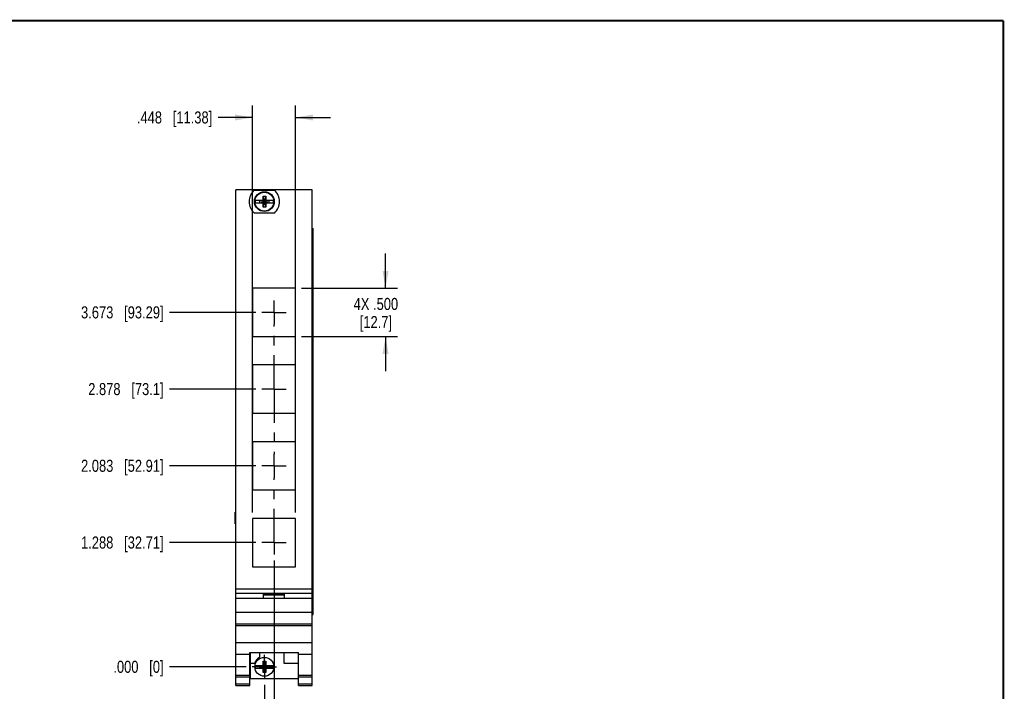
# Model space of a CAD drawing. Header units: inches. Extents: x 0.2 to 16.8, y 0.2 to 10.8.
# Tile 10 of 10: x 6.6 to 16.8, y 3.8 to 10.8. Entities that reach past the tile are written whole.
import ezdxf

# ---------------------------------------------------------------- set-up
doc = ezdxf.new("R2010")
doc.units = ezdxf.units.IN
doc.header["$LTSCALE"] = 0.935
doc.header["$MEASUREMENT"] = 0
doc.linetypes.add('CENTER', pattern=[0.6, 0.375, -0.075, 0.075, -0.075])
doc.layers.get('0').update_dxf_attribs({"linetype": 'CONTINUOUS'})
doc.layers.add('02___PRT_ALL_AXES', color=7, linetype='CONTINUOUS')
doc.layers.add('DIMENSIONS', color=7, linetype='CONTINUOUS')
doc.styles.get("Standard").update_dxf_attribs({"font": 'txt', "width": 0.8})
doc.dimstyles.new('DIMSTYLE_1', dxfattribs={"dimtxt": 0.125, "dimasz": 0.18, "dimexe": 0.18, "dimexo": 0.0625, "dimgap": 0.09, "dimtad": 0, "dimtih": 1, "dimtoh": 1, "dimdec": 3, "dimzin": 4, "dimdsep": 46, "dimtxsty": 'STANDARD', "dimblk": '_FILLED', "dimblk1": '_FILLED', "dimblk2": '_FILLED', "dimcen": 0.09, "dimadec": 0, "dimazin": 0, "dimtp": 0.01, "dimtm": 0.01, "dimtfac": 1, "dimtdec": 3, "dimtofl": 0, "dimtmove": 0, "dimatfit": 3, "dimldrblk": '_FILLED', "dimfxl": 1, "dimtolj": 1, "dimtzin": 4, "dimarcsym": 0})
doc.dimstyles.new('DIMSTYLE_2', dxfattribs={"dimtxt": 0.125, "dimasz": 0.18, "dimexe": 0.18, "dimexo": 0.0625, "dimgap": 0.09, "dimtad": 0, "dimtih": 1, "dimtoh": 1, "dimdec": 3, "dimzin": 4, "dimdsep": 46, "dimtxsty": 'STANDARD', "dimblk": '_FILLED', "dimblk1": '_FILLED', "dimblk2": '_FILLED', "dimcen": 0.09, "dimadec": 0, "dimazin": 0, "dimtp": 0.01, "dimtm": 0.01, "dimtfac": 1, "dimtdec": 3, "dimtofl": 0, "dimtmove": 0, "dimatfit": 3, "dimldrblk": '_FILLED', "dimfxl": 1, "dimtolj": 1, "dimtzin": 4, "dimarcsym": 0})

# ---------------------------------------------------------------- blocks, each defined once
blk = doc.blocks.new('_FILLED')
at = {"color": 0, "linetype": 'BYBLOCK'}
blk.add_solid([(0, 0), (-1, 0.174), (-1, -0.174)], dxfattribs=at)
blk = doc.blocks.new('*D0')
at = {"layer": 'DIMENSIONS', "color": 2, "linetype": 'CONTINUOUS'}
for p, q in [((8.972, 5.663), (8.972, 9.88)), ((9.42, 5.663), (9.42, 9.88)), ((8.972, 9.755), (8.618, 9.755)), ((9.42, 9.755), (9.78, 9.755))]:
    blk.add_line(p, q, dxfattribs=at)
at = {"layer": 'DIMENSIONS', "color": 2, "linetype": 'CONTINUOUS', "xscale": 0.18, "yscale": 0.18, "zscale": 0.18}
blk.add_blockref('_FILLED', (8.972, 9.755), dxfattribs=at)
at = {"layer": 'DIMENSIONS', "color": 2, "linetype": 'CONTINUOUS', "xscale": 0.18, "yscale": 0.18, "zscale": 0.18, "rotation": 180}
blk.add_blockref('_FILLED', (9.42, 9.755), dxfattribs=at)
at = {"layer": 'DIMENSIONS', "color": 2, "linetype": 'CONTINUOUS', "insert": (8.556, 9.818), "char_height": 0.125, "width": 1.225, "attachment_point": 3, "line_spacing_factor": 0.9}
blk.add_mtext('.448{\\Ftxt.shx;\\W1.000000;\\H0.125000; }[11.38]', dxfattribs=at)
blk = doc.blocks.new('*D1')
at = {"layer": 'DIMENSIONS', "color": 2, "linetype": 'CONTINUOUS'}
for p, q in [((10.351, 7.985), (10.351, 8.345)), ((9.482, 7.985), (10.476, 7.985)), ((9.482, 7.485), (10.476, 7.485)), ((10.351, 7.485), (10.351, 7.125))]:
    blk.add_line(p, q, dxfattribs=at)
at = {"layer": 'DIMENSIONS', "color": 2, "linetype": 'CONTINUOUS', "xscale": 0.18, "yscale": 0.18, "zscale": 0.18}
for p, rotation in [((10.351, 7.985), 270), ((10.351, 7.485), 90)]:
    blk.add_blockref('_FILLED', p, dxfattribs=dict(at, rotation=rotation))
at = {"layer": 'DIMENSIONS', "color": 2, "linetype": 'CONTINUOUS', "insert": (10.251, 7.885), "char_height": 0.125, "width": 0.7, "attachment_point": 2, "line_spacing_factor": 0.9}
blk.add_mtext('4X .500\\P[12.7]', dxfattribs=at)
blk = doc.blocks.new('*D2')
at = {"layer": 'DIMENSIONS', "color": 2, "linetype": 'CONTINUOUS'}
blk.add_line((9.008, 5.35), (8.114, 5.35), dxfattribs=at)
at = {"layer": 'DIMENSIONS', "color": 2, "linetype": 'CONTINUOUS', "insert": (8.052, 5.413), "char_height": 0.125, "width": 1.325, "attachment_point": 3, "line_spacing_factor": 0.9}
blk.add_mtext('1.288{\\Ftxt.shx;\\W1.000000;\\H0.125000; }[32.71]', dxfattribs=at)
blk = doc.blocks.new('*D3')
at = {"layer": 'DIMENSIONS', "color": 2, "linetype": 'CONTINUOUS'}
for p, q in [((9.196, 5.163), (9.196, 3.421)), ((9.196, 3.421), (9.373, 3.37)), ((9.373, 3.37), (9.373, 3.18))]:
    blk.add_line(p, q, dxfattribs=at)
at = {"layer": 'DIMENSIONS', "color": 2, "linetype": 'CONTINUOUS', "insert": (9.31, 3.117), "char_height": 0.125, "width": 1.125, "attachment_point": 3, "rotation": 90, "line_spacing_factor": 0.9}
blk.add_mtext('.100{\\Ftxt.shx;\\W1.000000;\\H0.125000; }[2.54]', dxfattribs=at)
blk = doc.blocks.new('*D4')
at = {"layer": 'DIMENSIONS', "color": 2, "linetype": 'CONTINUOUS'}
blk.add_line((8.908, 4.062), (8.114, 4.062), dxfattribs=at)
at = {"layer": 'DIMENSIONS', "color": 2, "linetype": 'CONTINUOUS', "insert": (8.052, 4.125), "char_height": 0.125, "width": 0.825, "attachment_point": 3, "line_spacing_factor": 0.9}
blk.add_mtext('.000{\\Ftxt.shx;\\W1.000000;\\H0.125000; }[0]', dxfattribs=at)
blk = doc.blocks.new('*D5')
at = {"layer": 'DIMENSIONS', "color": 2, "linetype": 'CONTINUOUS'}
blk.add_line((9.008, 6.145), (8.114, 6.145), dxfattribs=at)
at = {"layer": 'DIMENSIONS', "color": 2, "linetype": 'CONTINUOUS', "insert": (8.052, 6.208), "char_height": 0.125, "width": 1.325, "attachment_point": 3, "line_spacing_factor": 0.9}
blk.add_mtext('2.083{\\Ftxt.shx;\\W1.000000;\\H0.125000; }[52.91]', dxfattribs=at)
blk = doc.blocks.new('*D6')
at = {"layer": 'DIMENSIONS', "color": 2, "linetype": 'CONTINUOUS'}
blk.add_line((9.008, 6.94), (8.114, 6.94), dxfattribs=at)
at = {"layer": 'DIMENSIONS', "color": 2, "linetype": 'CONTINUOUS', "insert": (8.052, 7.003), "char_height": 0.125, "width": 1.225, "attachment_point": 3, "line_spacing_factor": 0.9}
blk.add_mtext('2.878{\\Ftxt.shx;\\W1.000000;\\H0.125000; }[73.1]', dxfattribs=at)
blk = doc.blocks.new('*D7')
at = {"layer": 'DIMENSIONS', "color": 2, "linetype": 'CONTINUOUS'}
blk.add_line((9.008, 7.735), (8.114, 7.735), dxfattribs=at)
at = {"layer": 'DIMENSIONS', "color": 2, "linetype": 'CONTINUOUS', "insert": (8.052, 7.798), "char_height": 0.125, "width": 1.325, "attachment_point": 3, "line_spacing_factor": 0.9}
blk.add_mtext('3.673{\\Ftxt.shx;\\W1.000000;\\H0.125000; }[93.29]', dxfattribs=at)
blk = doc.blocks.new('*D8')
at = {"layer": 'DIMENSIONS', "color": 2, "linetype": 'CONTINUOUS'}
blk.add_line((9.096, 3.875), (9.096, 3.18), dxfattribs=at)
at = {"layer": 'DIMENSIONS', "color": 2, "linetype": 'CONTINUOUS', "insert": (9.033, 3.117), "char_height": 0.125, "width": 0.825, "attachment_point": 3, "rotation": 90, "line_spacing_factor": 0.9}
blk.add_mtext('.000{\\Ftxt.shx;\\W1.000000;\\H0.125000; }[0]', dxfattribs=at)

msp = doc.modelspace()

# ---------------------------------------------------------------- linework, layer by layer
at = {"color": 7, "linetype": 'CONTINUOUS'}
for p, q in [((8.8017, 3.8672), (8.8017, 9.0051)), ((9.5897, 9.0051), (8.8017, 9.0051)), ((8.992, 9.0016), (9.1995, 9.0016)), ((9.5897, 3.8672), (9.5897, 9.0051)), ((9.0011, 8.8969), (9.084, 8.8969)), ((9.0472, 8.8714), (9.0472, 8.8948)), ((9.0472, 8.8714), (9.1442, 8.8948)), ((9.084, 8.8948), (9.0472, 8.8948)), ((9.0472, 8.8948), (9.1442, 8.8714)), ((9.0819, 8.826), (9.1095, 8.9402)), ((9.0819, 8.8969), (9.0819, 8.9402)), ((9.1095, 8.826), (9.0819, 8.9402)), ((9.0819, 8.9402), (9.1095, 8.9402)), ((9.084, 8.8969), (9.084, 8.8948)), ((9.084, 8.8714), (9.1074, 8.8948)), ((9.1074, 8.8714), (9.084, 8.8948)), ((9.1074, 8.8969), (9.1074, 8.8948)), ((9.1074, 8.8969), (9.1904, 8.8969)), ((9.1442, 8.8948), (9.1074, 8.8948)), ((9.1095, 8.9402), (9.1095, 8.8969)), ((9.1442, 8.8714), (9.1442, 8.8948)), ((9.0011, 8.8693), (9.084, 8.8693)), ((9.0472, 8.8714), (9.084, 8.8714)), ((9.0819, 8.826), (9.0819, 8.8693)), ((9.1095, 8.826), (9.0819, 8.826)), ((9.084, 8.8693), (9.084, 8.8714)), ((9.1074, 8.8693), (9.1074, 8.8714)), ((9.1074, 8.8714), (9.1442, 8.8714)), ((9.1074, 8.8693), (9.1904, 8.8693)), ((9.1095, 8.8693), (9.1095, 8.826)), ((9.1995, 8.7646), (8.992, 8.7646)), ((9.5897, 8.6051), (9.6014, 8.6051)), ((9.6014, 4.6051), (9.6014, 8.6051)), ((8.9717, 7.9851), (8.9717, 7.4851)), ((9.4197, 7.9851), (8.9717, 7.9851)), ((9.4197, 7.4851), (9.4197, 7.9851)), ((8.9717, 7.4851), (9.4197, 7.4851)), ((8.9717, 7.1901), (8.9717, 6.6901)), ((9.4197, 7.1901), (8.9717, 7.1901)), ((9.4197, 6.6901), (9.4197, 7.1901)), ((8.9717, 6.6901), (9.4197, 6.6901)), ((8.8016, 6.5423), (8.8016, 6.5581)), ((8.8017, 6.5581), (8.8016, 6.5581)), ((8.8017, 6.5423), (8.8016, 6.5423)), ((8.9717, 6.3951), (8.9717, 5.8951)), ((9.4197, 6.3951), (8.9717, 6.3951)), ((9.4197, 5.8951), (9.4197, 6.3951)), ((8.9717, 5.8951), (9.4197, 5.8951)), ((8.7949, 5.6653), (8.8017, 5.6653)), ((8.7949, 5.5453), (8.7949, 5.6653)), ((8.7949, 5.5453), (8.8017, 5.5453)), ((9.4197, 5.6001), (8.9717, 5.6001)), ((8.9717, 5.6001), (8.9717, 5.1001)), ((9.4197, 5.1001), (9.4197, 5.6001)), ((8.9717, 5.1001), (9.4197, 5.1001)), ((8.8017, 4.8692), (9.5897, 4.8692)), ((8.8017, 4.8262), (9.5897, 4.8262)), ((9.0857, 4.8162), (9.3057, 4.8162)), ((9.0857, 4.7692), (9.0857, 4.8162)), ((9.0857, 4.8092), (9.3057, 4.8092)), ((9.3057, 4.7692), (9.3057, 4.8162)), ((9.5897, 4.7692), (8.8017, 4.7692)), ((8.8017, 4.6683), (8.8016, 4.6683)), ((8.8016, 4.6526), (8.8016, 4.6683)), ((8.8017, 4.6526), (8.8016, 4.6526)), ((8.8017, 4.6292), (9.5897, 4.6292)), ((9.5897, 4.6051), (9.6014, 4.6051)), ((8.8017, 4.5092), (9.5897, 4.5092)), ((8.8017, 4.4897), (9.5897, 4.4897)), ((8.8017, 4.3139), (9.5897, 4.3139)), ((8.8017, 4.1942), (8.9437, 4.1942)), ((8.9437, 4.2095), (9.4477, 4.2095)), ((8.9437, 3.8672), (8.9437, 4.2095)), ((8.9497, 4.2095), (8.9497, 3.9402)), ((9.0467, 4.2095), (9.0467, 4.1596)), ((9.2967, 4.2095), (9.2967, 4.1002)), ((9.4477, 3.8672), (9.4477, 4.2095)), ((9.4477, 4.1942), (9.5897, 4.1942)), ((8.9497, 4.1002), (8.9936, 4.1002)), ((9.0819, 4.1193), (9.1095, 4.1193)), ((9.1095, 4.0051), (9.0819, 4.1193)), ((9.0819, 4.076), (9.0819, 4.1193)), ((9.0819, 4.0051), (9.1095, 4.1193)), ((9.1095, 4.1193), (9.1095, 4.076)), ((9.2967, 4.1002), (9.4477, 4.1002)), ((9.0011, 4.076), (9.084, 4.076)), ((9.0011, 4.0484), (9.084, 4.0484)), ((9.0472, 4.0505), (9.1442, 4.0739)), ((9.084, 4.0739), (9.0472, 4.0739)), ((9.0472, 4.0739), (9.1442, 4.0505)), ((9.0472, 4.0505), (9.0472, 4.0739)), ((9.0472, 4.0505), (9.084, 4.0505)), ((9.0819, 4.0051), (9.0819, 4.0484)), ((9.1095, 4.0051), (9.0819, 4.0051)), ((9.084, 4.076), (9.084, 4.0739)), ((9.084, 4.0739), (9.1074, 4.0505)), ((9.084, 4.0505), (9.1074, 4.0739)), ((9.084, 4.0484), (9.084, 4.0505)), ((9.1074, 4.076), (9.1904, 4.076)), ((9.1074, 4.076), (9.1074, 4.0739)), ((9.1442, 4.0739), (9.1074, 4.0739)), ((9.1074, 4.0505), (9.1442, 4.0505)), ((9.1074, 4.0484), (9.1074, 4.0505)), ((9.1074, 4.0484), (9.1904, 4.0484)), ((9.1095, 4.0484), (9.1095, 4.0051)), ((9.1442, 4.0505), (9.1442, 4.0739)), ((8.8017, 3.9772), (8.9437, 3.9772)), ((8.8017, 3.958), (8.9437, 3.958)), ((8.8017, 3.8851), (8.9437, 3.8851)), ((8.9497, 3.9402), (9.4477, 3.9402)), ((9.4477, 3.9772), (9.5897, 3.9772)), ((9.4477, 3.958), (9.5897, 3.958)), ((9.4477, 3.8851), (9.5897, 3.8851)), ((8.8017, 3.8672), (8.9437, 3.8672)), ((9.4477, 3.8672), (9.5897, 3.8672))]:
    msp.add_line(p, q, dxfattribs=at)
at = {"color": 7, "linetype": 'CONTINUOUS', "const_width": 0.02}
for points in [[(16.75, 10.7586), (0.25, 10.7586)], [(16.75, 0.2586), (16.75, 10.7586)]]:
    msp.add_lwpolyline(points, dxfattribs=at)
at = {"color": 7, "linetype": 'CONTINUOUS'}
for centre, radius in [((9.0957, 8.8831), 0.1025), ((9.0957, 8.8831), 0.098), ((9.0957, 4.0622), 0.098)]:
    msp.add_circle(centre, radius, dxfattribs=at)
for centre, radius, start, end in [((9.0957, 8.8831), 0.1575, 131.20295, 228.79705), ((9.0957, 8.8831), 0.1575, 311.20295, 48.79705), ((9.0957, 8.8831), 0.0956, 171.71661, 188.28339), ((9.0957, 8.8831), 0.0956, 351.71661, 8.28339), ((9.0957, 4.0622), 0.109, 116.71426, 159.59683), ((9.0957, 4.0622), 0.0956, 171.71661, 188.28339), ((9.0957, 4.0622), 0.0956, 351.71661, 8.28339)]:
    msp.add_arc(centre, radius, start, end, dxfattribs=at)
at = {"layer": '02___PRT_ALL_AXES', "color": 7, "linetype": 'CENTER'}
for p, q in [((9.1957, 7.7351), (9.1957, 7.8601)), ((9.1957, 7.7351), (9.0707, 7.7351)), ((9.1957, 7.7351), (9.1957, 7.6101)), ((9.1957, 7.7351), (9.3207, 7.7351)), ((9.1957, 6.9401), (9.1957, 7.6101)), ((9.1957, 6.9401), (9.0707, 6.9401)), ((9.1957, 6.9401), (9.1957, 6.2669)), ((9.1957, 6.9401), (9.3207, 6.9401)), ((9.1957, 6.1451), (9.1957, 6.2669)), ((9.1957, 6.1451), (9.0706, 6.1451)), ((9.1957, 6.1451), (9.3208, 6.1451)), ((9.1957, 6.1451), (9.1957, 6.02)), ((9.1957, 5.3501), (9.1957, 6.02)), ((9.1957, 5.3501), (9.0706, 5.3501)), ((9.1957, 5.3501), (9.3208, 5.3501)), ((9.1957, 5.3501), (9.1957, 5.225)), ((9.0957, 4.0622), (9.0957, 4.1873)), ((9.0957, 4.0622), (8.9706, 4.0622)), ((9.0957, 4.0622), (9.2208, 4.0622)), ((9.0957, 4.0622), (9.0957, 3.9371))]:
    msp.add_line(p, q, dxfattribs=at)

# ---------------------------------------------------------------- dimensions: what is measured, and where the dimension line sits
at = {"layer": 'DIMENSIONS', "color": 2, "linetype": 'CONTINUOUS'}
dim = msp.add_linear_dim(base=(9.4197, 9.7551), p1=(8.9717, 5.6626), p2=(9.4197, 5.6626), dimstyle='DIMSTYLE_1', dxfattribs=at)
dim.commit()
dim.dimension.update_dxf_attribs({"geometry": '*D0', "text_midpoint": (7.693, 9.7551), "dimtype": 160})
dim = msp.add_linear_dim(base=(10.3514, 7.4851), p1=(9.4822, 7.9851), p2=(9.4822, 7.4851), angle=270, text='4X <>', dimstyle='DIMSTYLE_1', dxfattribs=at)
dim.commit()
dim.dimension.update_dxf_attribs({"geometry": '*D1', "text_midpoint": (10.2514, 7.7286), "dimtype": 160})
for feature_location, offset, dtype, origin, picture, middle in [((9.0082, 7.7351), (-0.894, 0), 0, (9.0707, 4.0622), '*D7', (7.0892, 7.7351)), ((9.0082, 6.9401), (-0.894, 0), 0, (9.0707, 4.0622), '*D6', (7.1392, 6.9401)), ((9.0081, 6.1451), (-0.8939, 0), 0, (9.0706, 4.0622), '*D5', (7.0892, 6.1451)), ((9.0081, 5.3501), (-0.8939, 0), 0, (8.9706, 4.0622), '*D2', (7.0892, 5.3501)), ((9.1957, 5.1625), (0.1772, -1.9828), 0, (9.0957, 3.9371), '*D3', (9.4849, 2.3312)), ((8.9081221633, 4.0621968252), (-0.7939, 0), 0, (8.9706221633, 4.0621968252), '*D4', (7.3892221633, 4.0621968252)), ((9.0957221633, 3.8745968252), (0, -0.6949), 1, (9.0957221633, 3.9370968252), '*D8', (9.2077405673, 2.4811976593))]:
    dim = msp.add_ordinate_dim(feature_location=feature_location, offset=offset, dtype=dtype, origin=origin, dimstyle='DIMSTYLE_2', dxfattribs=at)
    dim.commit()
    dim.dimension.update_dxf_attribs({"geometry": picture, "text_midpoint": middle})

doc.saveas('drawing.dxf')
